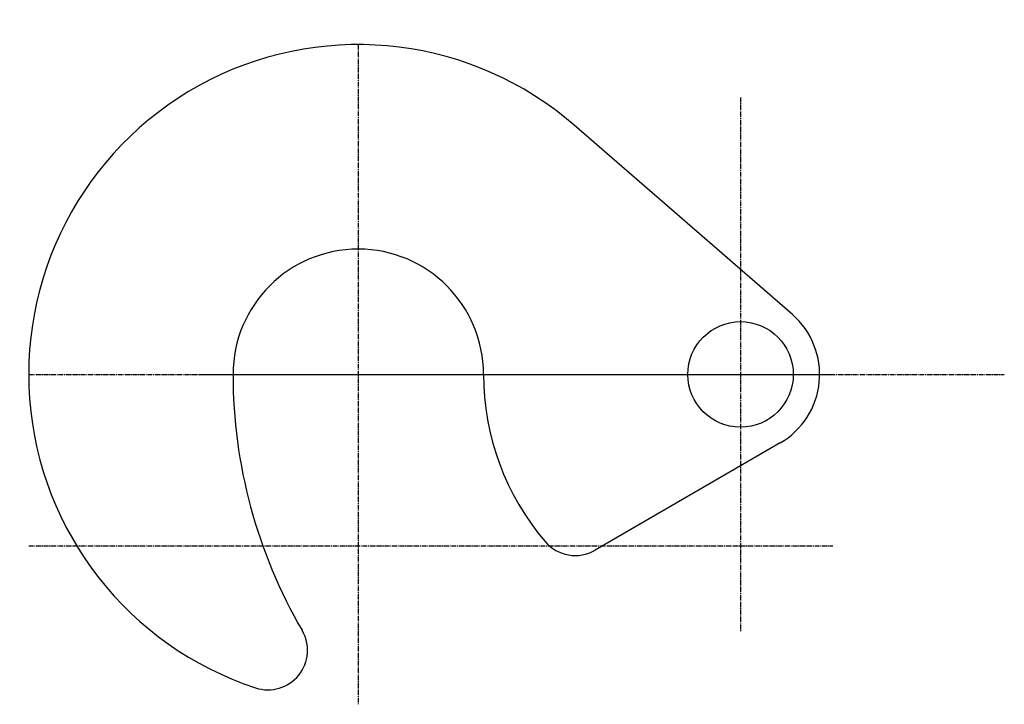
# Model space of a CAD drawing. Header units: inches. Extents: x -21 to 128, y -40 to 64.
import ezdxf

# ---------------------------------------------------------------- set-up
doc = ezdxf.new("R2010")
doc.units = ezdxf.units.IN
doc.header["$MEASUREMENT"] = 0
doc.linetypes.add('CENTER2', pattern=[1.125, 0.75, -0.125, 0.125, -0.125])
doc.layers.add('AXE', color=10, linetype='CENTER2')
doc.layers.add('CONTOUR', color=7, linetype='Continuous')

# ---------------------------------------------------------------- blocks, each defined once
blk = doc.blocks.new('tare')
at = {"layer": 'CONTOUR'}
for p, q in [((65.86, 9.07), (32.76, 37.77)), ((64.01, -10.39), (35.93, -26.64))]:
    blk.add_line(p, q, dxfattribs=at)
blk.add_circle((58, 0), 8, dxfattribs=at)
for centre, radius, start, end in [((0, 0), 50, 49.0673, 251.8609), ((0, 0), 19, 0, 180), ((58, 0), 12, 300.0683, 49.0673), ((58, 0), 77, 180, 210.2501), ((58, 0), 39, 180, 220.544), ((32.92, -21.45), 6, 220.544, 300.0683), ((-13.7, -41.81), 6, 251.8609, 30.2501)]:
    blk.add_arc(centre, radius, start, end, dxfattribs=at)

msp = doc.modelspace()

# ---------------------------------------------------------------- linework, layer by layer
at = {"layer": 'AXE'}
for p, q in [((30.01, 60.05), (30.01, -39.95)), ((88.01, 52.03), (88.01, -28.95)), ((-19.99, 10.05), (102.02, 10.05)), ((6.01, 10.05), (128.02, 10.05)), ((-19.99, -15.95), (102.02, -15.95))]:
    msp.add_line(p, q, dxfattribs=at)

# ---------------------------------------------------------------- block references
at = {"layer": 'CONTOUR'}
msp.add_blockref('tare', (30.01, 10.05), dxfattribs=at)

doc.saveas('drawing.dxf')
